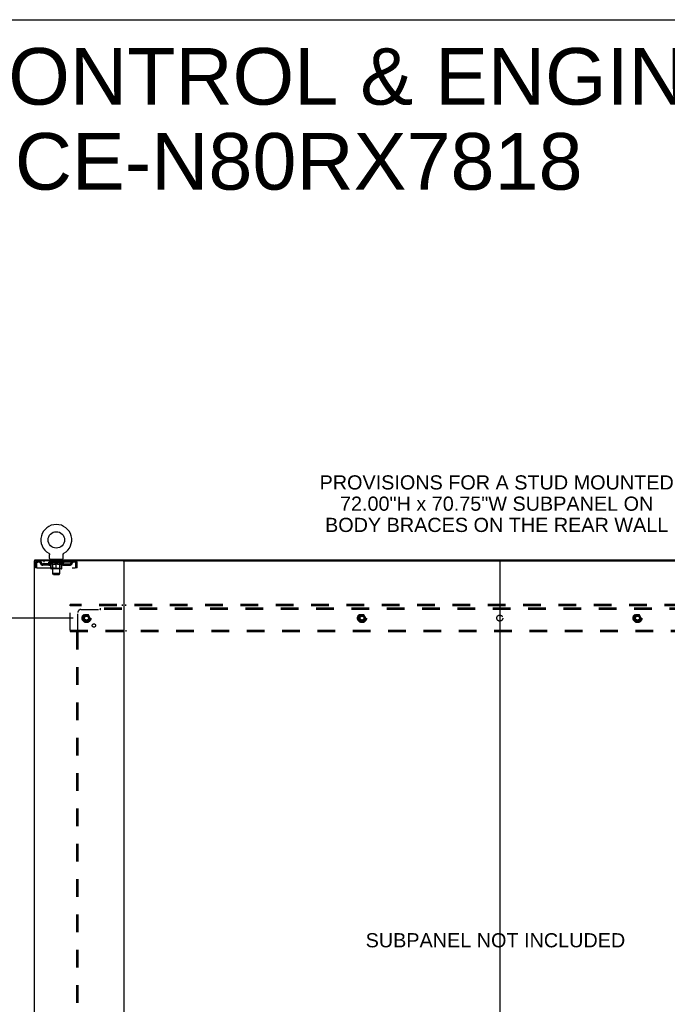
# Model space of a CAD drawing. Header units: inches. Extents: x 0 to 268, y 0 to 174.
# Tile 76 of 77: x 185 to 239, y 91 to 174. Entities that reach past the tile are written whole.
import ezdxf

# ---------------------------------------------------------------- set-up
doc = ezdxf.new("R2010")
doc.units = ezdxf.units.IN
doc.header["$LTSCALE"] = 14.749625
doc.header["$MEASUREMENT"] = 0
doc.linetypes.add('DOT', pattern=[0.2, 0.1, -0.1])
doc.linetypes.add('HIDDEN', pattern=[0.2, 0.1, -0.1])
doc.layers.get('0').update_dxf_attribs({"linetype": 'CONTINUOUS'})
for name, color, linetype in [('DEFAULT_2', 8, 'HIDDEN'), ('DIMENSIONS', 7, 'CONTINUOUS'), ('SUBPANEL', 7, 'CONTINUOUS')]:
    doc.layers.add(name, color=color, linetype=linetype)
doc.styles.get("Standard").update_dxf_attribs({"font": 'arial.ttf'})
doc.dimstyles.new('DIMSTYLE_1', dxfattribs={"dimtxt": 1.183125, "dimasz": 1.5775, "dimexe": 0.09, "dimexo": 0.07, "dimgap": 0.0375, "dimtad": 0, "dimtih": 1, "dimtoh": 1, "dimzin": 4, "dimdsep": 46, "dimtxsty": 'Standard', "dimblk": '_FILLED', "dimblk1": '_FILLED', "dimblk2": '_FILLED', "dimcen": 0.09, "dimadec": 3, "dimazin": 1, "dimtfac": 1, "dimtdec": 3, "dimtofl": 0, "dimtmove": 0, "dimatfit": 3, "dimldrblk": '_FILLED', "dimfxl": 0, "dimtolj": 1, "dimtzin": 4, "dimarcsym": 0})

# ---------------------------------------------------------------- blocks, each defined once
blk = doc.blocks.new('_FILLED')
at = {"color": 0, "linetype": 'ByBlock'}
blk.add_solid([(0, 0), (-1, 0.2), (-1, -0.2)], dxfattribs=at)
blk = doc.blocks.new('*D4')
at = {"layer": 'DIMENSIONS', "color": 2, "linetype": 'Continuous'}
for p, q in [((189.43, 123.532), (178.333, 123.532)), ((179.753, 123.532), (179.753, 91.993)), ((179.753, 53.282), (179.753, 89.627)), ((189.43, 53.282), (178.333, 53.282))]:
    blk.add_line(p, q, dxfattribs=at)
at = {"layer": 'DIMENSIONS', "color": 2, "linetype": 'Continuous', "xscale": 1.5775, "yscale": 1.5775, "zscale": 1.5775}
for p, rotation in [((179.753, 123.532), 90), ((179.753, 53.282), 270)]:
    blk.add_blockref('_FILLED', p, dxfattribs=dict(at, rotation=rotation))
at = {"layer": 'DIMENSIONS', "color": 2, "linetype": 'Continuous', "insert": (179.753, 91.402), "char_height": 1.1831, "width": 4.13434, "attachment_point": 2, "line_spacing_factor": 0.9}
blk.add_mtext('70.25', dxfattribs=at)

msp = doc.modelspace()

# ---------------------------------------------------------------- linework, layer by layer
at = {"color": 7, "linetype": 'Continuous'}
for p, q in [((0, 173.525), (268.175, 173.525)), ((186.212, 128.303), (186.212, 128.407)), ((187.379, 128.945), (187.378, 128.945)), ((187.378, 128.945), (187.383, 128.943)), ((187.381, 128.944), (187.38, 128.945)), ((187.383, 128.943), (187.387, 128.94)), ((187.387, 128.94), (187.391, 128.937)), ((187.391, 128.937), (187.395, 128.934)), ((187.395, 128.934), (187.399, 128.931)), ((187.399, 128.931), (187.403, 128.928)), ((187.403, 128.928), (187.407, 128.924)), ((187.407, 128.924), (187.41, 128.921)), ((187.41, 128.921), (187.414, 128.917)), ((187.414, 128.917), (187.417, 128.913)), ((187.417, 128.913), (187.421, 128.909)), ((187.42, 128.909), (187.424, 128.905)), ((187.423, 128.905), (187.426, 128.901)), ((187.426, 128.901), (187.429, 128.897)), ((187.429, 128.897), (187.432, 128.892)), ((187.432, 128.892), (187.434, 128.888)), ((187.434, 128.888), (187.437, 128.883)), ((187.437, 128.883), (187.439, 128.879)), ((187.439, 128.879), (187.441, 128.874)), ((187.441, 128.874), (187.443, 128.869)), ((187.443, 128.869), (187.444, 128.865)), ((187.444, 128.865), (187.446, 128.86)), ((187.446, 128.86), (187.447, 128.855)), ((187.447, 128.855), (187.448, 128.85)), ((187.448, 128.85), (187.449, 128.845)), ((187.449, 128.845), (187.45, 128.84)), ((187.45, 128.84), (187.45, 128.835)), ((187.451, 128.825), (187.451, 128.82)), ((187.451, 128.506), (187.451, 128.82)), ((187.514, 128.437), (187.514, 128.407)), ((188.514, 128.437), (187.514, 128.437)), ((188.514, 128.437), (188.514, 128.407)), ((188.576, 128.506), (188.576, 128.82)), ((188.577, 128.835), (188.578, 128.84)), ((188.577, 128.83), (188.577, 128.835)), ((188.578, 128.845), (188.579, 128.85)), ((188.578, 128.84), (188.578, 128.845)), ((188.579, 128.85), (188.58, 128.855)), ((188.58, 128.855), (188.582, 128.86)), ((188.582, 128.86), (188.583, 128.865)), ((188.583, 128.865), (188.585, 128.869)), ((188.585, 128.869), (188.587, 128.874)), ((188.587, 128.874), (188.589, 128.879)), ((188.589, 128.879), (188.591, 128.883)), ((188.591, 128.883), (188.593, 128.888)), ((188.593, 128.888), (188.596, 128.892)), ((188.596, 128.892), (188.598, 128.897)), ((188.598, 128.897), (188.601, 128.901)), ((188.601, 128.901), (188.604, 128.905)), ((188.604, 128.905), (188.607, 128.909)), ((188.607, 128.909), (188.61, 128.913)), ((188.61, 128.913), (188.614, 128.917)), ((188.614, 128.917), (188.617, 128.921)), ((188.617, 128.921), (188.621, 128.924)), ((188.621, 128.924), (188.624, 128.928)), ((188.624, 128.928), (188.628, 128.931)), ((188.628, 128.931), (188.632, 128.934)), ((188.632, 128.934), (188.636, 128.937)), ((188.636, 128.937), (188.64, 128.94)), ((188.64, 128.94), (188.645, 128.943)), ((188.64, 128.94), (188.642, 128.941)), ((188.645, 128.943), (188.649, 128.945)), ((188.648, 128.945), (188.646, 128.944)), ((188.649, 128.945), (188.649, 128.945)), ((193.601, 128.303), (256.469, 128.303)), ((225.035, 128.303), (225.035, 48.511))]:
    msp.add_line(p, q, dxfattribs=at)
at = {"color": 3, "linetype": 'Continuous'}
for p, q in [((186.212, 128.407), (263.858, 128.407)), ((186.16, 128.303), (186.16, 48.511)), ((193.601, 128.303), (186.16, 128.303)), ((193.66, 128.303), (193.66, 48.511))]:
    msp.add_line(p, q, dxfattribs=at)
at = {"color": 7, "linetype": 'Continuous'}
for points in [[(187.45, 128.835), (187.451, 128.83), (187.451, 128.825)], [(188.576, 128.82), (188.576, 128.825), (188.577, 128.83)], [(188.576, 128.82), (188.576, 128.825), (188.577, 128.83)]]:
    msp.add_lwpolyline(points, dxfattribs=at)
msp.add_circle((188.014, 130.065), 0.688, dxfattribs=at)
for centre, radius, start, end in [((188.014, 130.065), 1.288, 299.50527, 240.49473), ((187.52, 128.506), 0.069, 180, 265), ((188.507, 128.506), 0.069, 275, 360)]:
    msp.add_arc(centre, radius, start, end, dxfattribs=at)
at = {"layer": 'DEFAULT_2', "color": 8, "linetype": 'HIDDEN'}
for p, q in [((187.378, 128.945), (187.378, 128.945)), ((187.386, 128.941), (187.387, 128.94)), ((187.611, 128.437), (187.611, 128.407)), ((187.649, 128.347), (187.649, 128.427)), ((187.719, 128.337), (187.659, 128.337)), ((187.714, 127.256), (187.714, 128.327)), ((188.369, 128.337), (188.309, 128.337)), ((188.314, 127.256), (188.314, 128.327)), ((188.379, 128.347), (188.379, 128.427)), ((188.417, 128.437), (188.417, 128.407)), ((186.264, 128.136), (186.264, 127.741)), ((186.264, 128.136), (186.368, 128.136)), ((186.368, 127.741), (186.264, 127.741)), ((186.368, 128.136), (186.368, 127.741)), ((186.398, 127.741), (186.398, 128.136)), ((186.398, 127.741), (189.63, 127.741)), ((186.431, 128.303), (186.431, 128.199)), ((189.597, 128.199), (186.431, 128.199)), ((186.899, 127.948), (186.899, 128.052)), ((187.382, 128.052), (186.899, 128.052)), ((187.382, 127.948), (186.899, 127.948)), ((186.982, 128.303), (186.982, 128.199)), ((187.149, 127.948), (187.149, 128.052)), ((187.38, 128.152), (187.38, 128.199)), ((187.54, 128.041), (187.38, 128.152)), ((188.647, 128.152), (187.38, 128.152)), ((187.39, 128.193), (187.39, 128.199)), ((187.399, 128.189), (187.399, 128.193)), ((187.399, 128.189), (188.629, 128.189)), ((187.408, 128.189), (187.408, 128.193)), ((187.409, 128.189), (187.409, 128.193)), ((187.419, 128.193), (187.419, 128.199)), ((187.435, 128.189), (187.435, 128.193)), ((187.437, 128.189), (187.437, 128.193)), ((187.465, 128.193), (187.465, 128.199)), ((187.48, 128.189), (187.48, 128.193)), ((187.482, 128.189), (187.482, 128.193)), ((187.687, 128.192), (187.485, 128.192)), ((187.529, 128.193), (187.529, 128.199)), ((187.53, 128.189), (187.53, 128.192)), ((187.531, 128.189), (187.531, 128.192)), ((187.534, 128.189), (187.534, 128.192)), ((187.54, 128.041), (187.55, 128.041)), ((187.541, 128.189), (187.541, 128.193)), ((187.541, 128.189), (187.541, 128.192)), ((187.544, 128.189), (187.544, 128.193)), ((187.548, 128.189), (187.548, 128.193)), ((187.55, 127.678), (187.55, 128.084)), ((187.552, 128.189), (187.552, 128.192)), ((187.566, 128.189), (187.566, 128.192)), ((187.576, 128.199), (187.576, 128.303)), ((187.584, 128.189), (187.584, 128.192)), ((187.585, 128.189), (187.585, 128.195)), ((188.44, 127.641), (187.587, 127.641)), ((187.605, 128.189), (187.605, 128.192)), ((187.607, 128.193), (187.607, 128.199)), ((187.616, 128.189), (187.616, 128.193)), ((187.62, 128.189), (187.62, 128.193)), ((187.63, 128.189), (187.63, 128.192)), ((187.641, 128.189), (187.641, 128.196)), ((187.657, 128.189), (187.657, 128.192)), ((187.66, 128.189), (187.66, 128.192)), ((187.701, 127.681), (187.661, 127.641)), ((187.687, 128.189), (187.687, 128.192)), ((187.754, 128.192), (187.692, 128.192)), ((187.693, 128.041), (187.872, 128.041)), ((187.697, 128.193), (187.697, 128.199)), ((187.701, 127.681), (187.701, 128.149)), ((188.326, 127.681), (187.701, 127.681)), ((187.704, 128.189), (187.704, 128.193)), ((187.709, 128.189), (187.709, 128.193)), ((187.715, 128.189), (187.715, 128.198)), ((187.719, 128.189), (187.719, 128.192)), ((187.73, 128.189), (187.73, 128.192)), ((187.754, 128.189), (187.754, 128.192)), ((187.829, 128.192), (187.77, 128.192)), ((187.79, 128.189), (187.79, 128.192)), ((187.797, 128.193), (187.797, 128.199)), ((187.801, 128.189), (187.801, 128.193)), ((187.803, 128.189), (187.803, 128.198)), ((187.806, 128.189), (187.806, 128.193)), ((187.813, 128.189), (187.813, 128.193)), ((187.829, 128.189), (187.829, 128.192)), ((187.909, 128.192), (187.855, 128.192)), ((187.868, 128.189), (187.868, 128.192)), ((187.899, 128.192), (187.977, 128.197)), ((187.904, 128.193), (187.904, 128.199)), ((187.904, 128.193), (187.904, 128.199)), ((187.904, 128.199), (187.904, 128.199)), ((187.904, 128.189), (187.904, 128.193)), ((187.908, 128.189), (187.908, 128.193)), ((187.909, 128.189), (187.909, 128.192)), ((187.91, 128.189), (187.91, 128.193)), ((187.945, 128.192), (188.009, 128.192)), ((187.95, 128.189), (187.95, 128.192)), ((187.956, 128.192), (187.956, 128.196)), ((187.977, 128.192), (187.977, 128.197)), ((187.993, 128.189), (187.993, 128.192)), ((188.011, 128.193), (188.011, 128.193)), ((188.011, 128.189), (188.011, 128.193)), ((188.011, 128.189), (188.011, 128.193)), ((188.014, 128.193), (188.014, 128.199)), ((188.014, 128.199), (188.128, 128.192)), ((188.014, 127.641), (188.014, 128.085)), ((188.016, 128.189), (188.016, 128.193)), ((188.016, 128.189), (188.016, 128.193)), ((188.016, 128.193), (188.016, 128.193)), ((188.035, 128.189), (188.035, 128.192)), ((188.035, 128.192), (188.083, 128.192)), ((188.077, 128.189), (188.077, 128.192)), ((188.118, 128.189), (188.118, 128.193)), ((188.118, 128.189), (188.118, 128.192)), ((188.118, 128.192), (188.173, 128.192)), ((188.119, 128.189), (188.119, 128.193)), ((188.123, 128.193), (188.123, 128.199)), ((188.123, 128.199), (188.124, 128.199)), ((188.123, 128.189), (188.123, 128.193)), ((188.124, 128.193), (188.124, 128.199)), ((188.155, 128.041), (188.335, 128.041)), ((188.16, 128.189), (188.16, 128.192)), ((188.199, 128.189), (188.199, 128.192)), ((188.199, 128.192), (188.258, 128.192)), ((188.214, 128.189), (188.214, 128.193)), ((188.222, 128.189), (188.222, 128.193)), ((188.224, 128.189), (188.224, 128.198)), ((188.227, 128.189), (188.227, 128.193)), ((188.23, 128.193), (188.23, 128.199)), ((188.238, 128.189), (188.238, 128.192)), ((188.274, 128.189), (188.274, 128.192)), ((188.274, 128.192), (188.336, 128.192)), ((188.298, 128.189), (188.298, 128.192)), ((188.309, 128.189), (188.309, 128.192)), ((188.313, 128.189), (188.313, 128.198)), ((188.319, 128.189), (188.319, 128.193)), ((188.324, 128.189), (188.324, 128.193)), ((188.326, 127.681), (188.326, 128.149)), ((188.326, 127.681), (188.366, 127.641)), ((188.33, 128.193), (188.33, 128.199)), ((188.341, 128.189), (188.341, 128.192)), ((188.341, 128.192), (188.542, 128.192)), ((188.368, 128.189), (188.368, 128.192)), ((188.371, 128.189), (188.371, 128.192)), ((188.386, 128.189), (188.386, 128.196)), ((188.398, 128.189), (188.398, 128.192)), ((188.407, 128.189), (188.407, 128.193)), ((188.411, 128.189), (188.411, 128.193)), ((188.421, 128.193), (188.421, 128.199)), ((188.422, 128.189), (188.422, 128.192)), ((188.443, 128.189), (188.443, 128.195)), ((188.443, 128.189), (188.443, 128.192)), ((188.451, 128.199), (188.451, 128.303)), ((188.461, 128.189), (188.461, 128.192)), ((188.475, 128.189), (188.475, 128.192)), ((188.477, 127.678), (188.477, 128.084)), ((188.477, 128.041), (188.488, 128.041)), ((188.48, 128.189), (188.48, 128.193)), ((188.483, 128.189), (188.483, 128.193)), ((188.487, 128.189), (188.487, 128.193)), ((188.487, 128.189), (188.487, 128.192)), ((188.488, 128.041), (188.647, 128.152)), ((188.494, 128.189), (188.494, 128.192)), ((188.497, 128.189), (188.497, 128.192)), ((188.497, 128.189), (188.497, 128.192)), ((188.499, 128.193), (188.499, 128.199)), ((188.545, 128.189), (188.545, 128.193)), ((188.548, 128.189), (188.548, 128.193)), ((188.562, 128.193), (188.562, 128.199)), ((188.591, 128.189), (188.591, 128.193)), ((188.593, 128.189), (188.593, 128.193)), ((188.609, 128.193), (188.609, 128.199)), ((188.619, 128.189), (188.619, 128.193)), ((188.62, 128.189), (188.62, 128.193)), ((188.629, 128.189), (188.629, 128.193)), ((188.637, 128.193), (188.637, 128.199)), ((188.645, 128.052), (189.128, 128.052)), ((188.645, 127.948), (189.128, 127.948)), ((188.647, 128.152), (188.647, 128.199)), ((188.878, 127.948), (188.878, 128.052)), ((189.045, 128.303), (189.045, 128.199)), ((189.128, 127.948), (189.128, 128.052)), ((189.597, 128.303), (189.597, 128.199)), ((189.599, 128.302), (189.597, 128.303)), ((189.63, 128.136), (189.63, 127.741)), ((189.66, 127.741), (189.66, 128.136)), ((189.764, 128.136), (189.66, 128.136)), ((189.764, 127.741), (189.66, 127.741)), ((189.764, 127.741), (189.764, 128.136)), ((187.783, 127.187), (187.714, 127.256)), ((188.314, 127.256), (187.714, 127.256)), ((187.783, 127.187), (188.245, 127.187)), ((188.245, 127.187), (188.314, 127.256)), ((189.16, 124.553), (189.16, 124.657)), ((260.91, 124.657), (189.16, 124.657)), ((189.16, 122.511), (189.16, 124.553)), ((260.91, 124.553), (189.16, 124.553)), ((193.51, 124.657), (193.51, 124.553)), ((193.81, 124.553), (193.81, 124.657)), ((224.885, 124.657), (224.885, 124.553)), ((225.185, 124.553), (225.185, 124.657)), ((190.372, 123.805), (190.217, 123.537)), ((190.217, 123.527), (190.372, 123.26)), ((190.689, 123.81), (190.38, 123.81)), ((190.852, 123.537), (190.698, 123.805)), ((190.698, 123.26), (190.852, 123.527)), ((213.372, 123.805), (213.217, 123.537)), ((213.217, 123.527), (213.372, 123.26)), ((213.689, 123.81), (213.38, 123.81)), ((213.852, 123.537), (213.698, 123.805)), ((213.698, 123.26), (213.852, 123.527)), ((236.372, 123.805), (236.217, 123.537)), ((236.217, 123.527), (236.372, 123.26)), ((236.689, 123.81), (236.38, 123.81)), ((236.852, 123.537), (236.698, 123.805)), ((236.698, 123.26), (236.852, 123.527)), ((190.689, 123.255), (190.38, 123.255)), ((213.689, 123.255), (213.38, 123.255)), ((236.689, 123.255), (236.38, 123.255)), ((189.16, 122.511), (189.16, 122.407)), ((189.16, 122.511), (260.91, 122.511)), ((189.16, 122.407), (260.91, 122.407)), ((193.51, 122.511), (193.51, 122.407)), ((193.81, 122.511), (193.81, 122.407)), ((224.885, 122.511), (224.885, 122.407)), ((225.185, 122.511), (225.185, 122.407))]:
    msp.add_line(p, q, dxfattribs=at)
for points in [[(186.431, 128.303), (186.428, 128.302), (186.426, 128.299), (186.424, 128.294), (186.421, 128.287), (186.419, 128.278), (186.417, 128.267), (186.414, 128.254), (186.412, 128.24), (186.41, 128.225), (186.407, 128.209), (186.405, 128.191), (186.402, 128.173), (186.4, 128.155), (186.398, 128.136)], [(186.431, 128.199), (186.428, 128.199), (186.426, 128.198), (186.424, 128.196), (186.421, 128.193), (186.419, 128.19), (186.417, 128.185), (186.414, 128.181), (186.412, 128.175), (186.41, 128.17), (186.407, 128.163), (186.405, 128.157), (186.402, 128.15), (186.4, 128.143), (186.398, 128.136)], [(187.7, 128.041), (187.675, 128.045), (187.651, 128.051), (187.626, 128.058), (187.601, 128.066), (187.576, 128.074), (187.55, 128.084)], [(187.55, 128.083), (187.575, 128.074), (187.599, 128.065), (187.623, 128.058), (187.646, 128.051), (187.669, 128.046), (187.693, 128.041)], [(188.014, 128.085), (187.988, 128.075), (187.962, 128.066), (187.937, 128.058), (187.912, 128.051), (187.887, 128.045), (187.863, 128.041)], [(187.872, 128.041), (187.896, 128.046), (187.919, 128.051), (187.942, 128.058), (187.966, 128.065), (187.99, 128.074), (188.014, 128.083)], [(188.165, 128.041), (188.14, 128.045), (188.115, 128.051), (188.09, 128.058), (188.065, 128.066), (188.039, 128.075), (188.014, 128.085)], [(188.014, 128.083), (188.038, 128.073), (188.062, 128.065), (188.085, 128.058), (188.109, 128.051), (188.132, 128.045), (188.155, 128.041)], [(188.477, 128.084), (188.451, 128.074), (188.426, 128.065), (188.401, 128.058), (188.376, 128.051), (188.352, 128.045), (188.327, 128.041)], [(188.335, 128.041), (188.358, 128.046), (188.382, 128.051), (188.405, 128.058), (188.429, 128.065), (188.453, 128.074), (188.477, 128.083)], [(189.606, 128.193), (189.604, 128.196), (189.601, 128.198), (189.599, 128.199), (189.597, 128.199)], [(189.599, 128.302), (189.601, 128.299), (189.604, 128.294), (189.606, 128.287), (189.609, 128.278), (189.611, 128.267), (189.613, 128.254), (189.616, 128.24), (189.618, 128.225), (189.62, 128.209), (189.623, 128.191), (189.625, 128.173), (189.627, 128.155), (189.63, 128.136)], [(189.606, 128.193), (189.609, 128.19), (189.611, 128.185), (189.613, 128.181), (189.616, 128.175), (189.618, 128.17), (189.62, 128.163), (189.623, 128.157), (189.625, 128.15), (189.627, 128.143), (189.63, 128.136)]]:
    msp.add_lwpolyline(points, dxfattribs=at)
for centre, radius in [((190.535, 123.532), 0.372), ((190.535, 123.532), 0.356), ((190.535, 123.532), 0.312), ((190.535, 123.532), 0.204), ((190.535, 123.532), 0.188), ((190.535, 123.532), 0.183), ((190.535, 123.532), 0.165), ((213.535, 123.532), 0.372), ((213.535, 123.532), 0.356), ((213.535, 123.532), 0.312), ((213.535, 123.532), 0.204), ((213.535, 123.532), 0.188), ((213.535, 123.532), 0.183), ((213.535, 123.532), 0.165), ((236.535, 123.532), 0.372), ((236.535, 123.532), 0.356), ((236.535, 123.532), 0.312), ((236.535, 123.532), 0.204), ((236.535, 123.532), 0.188), ((236.535, 123.532), 0.183), ((236.535, 123.532), 0.165)]:
    msp.add_circle(centre, radius, dxfattribs=at)
at = {"layer": 'DEFAULT_2', "color": 8, "linetype": 'DOT'}
for centre in [(190.535, 123.532), (213.535, 123.532), (236.535, 123.532)]:
    msp.add_circle(centre, 0.17, dxfattribs=at)
at = {"layer": 'DEFAULT_2', "color": 8, "linetype": 'HIDDEN'}
for centre, radius, start, end in [((187.52, 128.506), 0.069, 265, 270), ((187.639, 128.427), 0.01, 0, 90), ((187.659, 128.347), 0.01, 180, 270), ((187.704, 128.327), 0.01, 0, 90), ((188.324, 128.327), 0.01, 90, 180), ((188.369, 128.347), 0.01, 270, 360), ((188.389, 128.427), 0.01, 90, 180), ((188.507, 128.506), 0.069, 270, 275), ((186.431, 128.136), 0.167, 90, 180), ((186.431, 128.136), 0.063, 90, 180), ((186.61, 128.136), 0.167, 8.07163, 90), ((186.611, 128.137), 0.0625, 7.98631, 90), ((186.899, 128.177), 0.229, 187.98631, 270), ((186.899, 128.177), 0.125, 188.07163, 270), ((187.382, 128.177), 0.125, 270, 351.92837), ((187.382, 128.177), 0.229, 270, 352.01369), ((187.671, 128.136), 0.167, 90, 171.92837), ((187.587, 127.678), 0.0371, 180, 270), ((187.671, 128.137), 0.0625, 90, 172.01369), ((187.661, 128.149), 0.0398, 0, 90), ((188.366, 128.149), 0.0398, 90, 180), ((188.356, 128.136), 0.167, 8.07163, 90), ((188.357, 128.137), 0.0625, 7.98631, 90), ((188.645, 128.177), 0.229, 187.98631, 270), ((188.44, 127.678), 0.0371, 270, 360), ((188.645, 128.177), 0.125, 188.07163, 270), ((189.128, 128.177), 0.125, 270, 351.92837), ((189.128, 128.177), 0.229, 270, 352.01369), ((189.417, 128.136), 0.167, 90, 171.92837), ((189.417, 128.137), 0.0625, 90, 172.01369), ((189.597, 128.136), 0.167, 0, 90), ((189.597, 128.136), 0.063, 0, 90), ((190.226, 123.532), 0.01, 150.01268, 209.98829), ((190.38, 123.8), 0.01, 90.01235, 149.98915), ((190.689, 123.8), 0.01, 30.01204, 89.98872), ((190.844, 123.532), 0.01, 330.01268, 29.98829), ((213.226, 123.532), 0.01, 150.01268, 209.98829), ((213.38, 123.8), 0.01, 90.01235, 149.98915), ((213.689, 123.8), 0.01, 30.01204, 89.98872), ((213.844, 123.532), 0.01, 330.01268, 29.98829), ((236.226, 123.532), 0.01, 150.01268, 209.98829), ((236.38, 123.8), 0.01, 90.01235, 149.98915), ((236.689, 123.8), 0.01, 30.01204, 89.98872), ((236.844, 123.532), 0.01, 330.01268, 29.98829), ((190.38, 123.265), 0.01, 210.01204, 269.98872), ((190.689, 123.265), 0.01, 270.01235, 329.98915), ((213.38, 123.265), 0.01, 210.01204, 269.98872), ((213.689, 123.265), 0.01, 270.01235, 329.98915), ((236.38, 123.265), 0.01, 210.01204, 269.98872), ((236.689, 123.265), 0.01, 270.01235, 329.98915)]:
    msp.add_arc(centre, radius, start, end, dxfattribs=at)
for centre, major_axis, ratio, start_param, end_param in [((188.014, 128.199), (0.633, 0.007), 0.05963, 2.96643, 3.140963), ((187.361, 128.187), (0.198, 0), 0.060556, 0.430652, 1.470503), ((188.014, 128.199), (0.633, 0), 0.060556, -3.141593, -2.96706), ((187.361, 128.181), (0.198, 0.002), 0.05963, 1.376596, 1.469874), ((188.014, 128.199), (0.633, 0.013), 0.05688, 2.791345, 2.965878), ((187.336, 128.187), (0.198, 0.002), 0.05963, 0.25549, 1.295341), ((187.405, 128.187), (0.198, -0.002), 0.05963, 0.605815, 1.645666), ((188.014, 128.199), (0.633, -0.007), 0.05963, -2.96643, -2.791898), ((187.405, 128.181), (0.198, 0), 0.060556, 1.551758, 1.645036), ((187.336, 128.181), (0.198, 0.004), 0.05688, 1.20151, 1.294789), ((187.406, 128.183), (0.164, 0.002), 0.05963, 1.065228, 1.614276), ((187.386, 128.183), (0.164, 0.003), 0.05688, 0.890143, 1.43919), ((187.444, 128.183), (0.164, 0), 0.060556, 1.240391, 1.789438), ((188.014, 128.199), (0.633, 0.019), 0.052395, 2.616403, 2.790936), ((187.333, 128.187), (0.198, 0.004), 0.05688, 0.080405, 1.120256), ((187.467, 128.187), (0.198, -0.004), 0.05688, 0.7809, 1.820751), ((188.014, 128.199), (0.633, -0.013), 0.05688, -2.791345, -2.616812), ((187.467, 128.181), (0.198, -0.002), 0.05963, 1.72692, 1.820198), ((187.333, 128.181), (0.198, 0.006), 0.052395, 1.026568, 1.119847), ((187.386, 128.183), (0.164, 0.005), 0.052395, 0.715201, 1.264248), ((187.5, 128.183), (0.164, -0.002), 0.05963, 1.415553, 1.9646), ((188.014, 128.199), (0.633, 0.025), 0.046319, 2.441654, 2.616187), ((187.547, 128.187), (0.198, -0.006), 0.052395, 0.955842, 1.995693), ((188.014, 128.199), (0.633, -0.019), 0.052395, -2.616403, -2.44187), ((187.35, 128.187), (0.198, 0.006), 0.052395, -0.094537, 0.945314), ((187.547, 128.181), (0.198, -0.004), 0.05688, 1.902006, 1.995284), ((187.35, 128.181), (0.198, 0.008), 0.046319, 0.851819, 0.945098), ((187.404, 128.183), (0.164, 0.006), 0.046319, 0.540452, 1.089499), ((187.571, 128.183), (0.164, -0.003), 0.05688, 1.590638, 2.139686), ((188.014, 128.199), (0.633, 0.029), 0.038841, 2.267123, 2.441656), ((187.64, 128.187), (0.198, -0.008), 0.046319, 1.130591, 2.170442), ((187.387, 128.187), (0.198, 0.008), 0.046319, -0.269286, 0.770565), ((188.014, 128.199), (0.633, -0.025), 0.046319, -2.441654, -2.267121), ((187.64, 128.181), (0.198, -0.006), 0.052395, 2.076947, 2.170226), ((187.387, 128.181), (0.198, 0.009), 0.038841, 0.677289, 0.770567), ((187.441, 128.183), (0.164, 0.008), 0.038841, 0.365921, 0.914969), ((187.655, 128.183), (0.164, -0.005), 0.052395, 1.76558, 2.314627), ((188.014, 128.199), (0.633, 0.033), 0.030195, 2.09281, 2.267343), ((187.745, 128.187), (0.198, -0.009), 0.038841, 1.305122, 2.344973), ((187.443, 128.187), (0.198, 0.009), 0.038841, -0.443817, 0.596034), ((188.014, 128.199), (0.633, -0.029), 0.038841, -2.267123, -2.092591), ((187.745, 128.181), (0.198, -0.008), 0.046319, 2.251696, 2.344975), ((187.443, 128.181), (0.198, 0.01), 0.030195, 0.502975, 0.596254), ((187.495, 128.183), (0.164, 0.009), 0.030195, 0.191608, 0.740655), ((187.751, 128.183), (0.164, -0.006), 0.046319, 1.940329, 2.489376), ((187.516, 128.187), (0.198, 0.01), 0.030195, -0.61813, 0.421721), ((188.014, 128.199), (0.633, 0.036), 0.020645, 1.918687, 2.09322), ((187.858, 128.187), (0.198, -0.01), 0.030195, 1.479435, 2.519286), ((188.014, 128.199), (0.633, -0.033), 0.030195, -2.09281, -1.918277), ((187.858, 128.181), (0.198, -0.009), 0.038841, 2.426227, 2.519505), ((187.516, 128.181), (0.198, 0.011), 0.020645, 0.328852, 0.422131), ((187.565, 128.183), (0.164, 0.009), 0.020645, 0.017485, 0.566532), ((187.854, 128.183), (0.164, -0.008), 0.038841, 2.11486, 2.663907), ((187.605, 128.187), (0.198, 0.011), 0.020645, -0.792253, 0.247598), ((188.014, 128.199), (0.633, 0.038), 0.010478, 1.744704, 1.919237), ((187.976, 128.187), (0.198, -0.011), 0.020645, 1.653558, 2.693409), ((188.014, 128.199), (0.633, -0.036), 0.020645, -1.918687, -1.744154), ((187.976, 128.181), (0.198, -0.01), 0.030195, 2.60054, 2.693819), ((187.605, 128.181), (0.198, 0.012), 0.010478, 0.154869, 0.248148), ((187.649, 128.183), (0.164, 0.01), 0.010478, 6.126688, 6.675735), ((187.963, 128.183), (0.164, -0.009), 0.030195, 2.289173, 2.83822), ((187.706, 128.187), (0.198, 0.012), 0.010478, -0.966236, -0.000846), ((188.094, 128.187), (0.198, -0.012), 0.010478, 1.827541, 2.867392), ((188.014, 128.199), (0.633, -0.038), 0.010478, -1.744704, -1.570171), ((188.094, 128.181), (0.198, -0.011), 0.020645, 2.774664, 2.867942), ((188.072, 128.183), (0.164, -0.009), 0.020645, 2.463296, 3.012344), ((187.933, 128.187), (0.198, 0.012), 0.010478, 0.274201, 1.314052), ((187.847, 128.183), (0.164, 0.01), 0.010478, -0.000298, 0.504314), ((187.817, 128.181), (0.198, 0.012), 0.010478, 0.192946, 0.399283), ((188.014, 128.199), (0.633, 0.038), 0.010478, -1.578586, -1.396888), ((188.211, 128.181), (0.198, -0.012), 0.010478, 2.948646, 3.041925), ((188.181, 128.183), (0.164, -0.01), 0.010478, 2.637279, 3.142076), ((188.052, 128.187), (0.198, 0.011), 0.020645, 0.448184, 1.488034), ((187.955, 128.183), (0.164, 0.009), 0.020645, 0.129249, 0.678296), ((187.933, 128.181), (0.198, 0.011), 0.020645, 0.273651, 0.366929), ((188.321, 128.187), (0.198, -0.012), 0.010478, -3.140747, -2.175357), ((188.014, 128.199), (0.633, 0.036), 0.020645, -1.397439, -1.222906), ((188.014, 128.199), (0.633, -0.038), 0.010478, 1.222355, 1.396888), ((188.17, 128.187), (0.198, 0.01), 0.030195, 0.622307, 1.662158), ((188.065, 128.183), (0.164, 0.009), 0.030195, 0.303372, 0.852419), ((188.378, 128.183), (0.164, -0.01), 0.010478, 2.749043, 3.29809), ((188.422, 128.187), (0.198, -0.011), 0.020645, 2.893995, 3.933846), ((188.052, 128.181), (0.198, 0.01), 0.030195, 0.447774, 0.541052), ((188.422, 128.181), (0.198, -0.012), 0.010478, 2.893445, 2.986723), ((188.014, 128.199), (0.633, 0.033), 0.030195, -1.223315, -1.048783), ((188.014, 128.199), (0.633, -0.036), 0.020645, 1.048373, 1.222906), ((188.283, 128.187), (0.198, 0.009), 0.038841, 0.79662, 1.836471), ((188.173, 128.183), (0.164, 0.008), 0.038841, 0.477686, 1.026733), ((188.462, 128.183), (0.164, -0.009), 0.020645, 2.57506, 3.124108), ((188.511, 128.187), (0.198, -0.01), 0.030195, 2.719872, 3.759723), ((188.387, 128.187), (0.198, 0.008), 0.046319, 0.971151, 2.011002), ((188.17, 128.181), (0.198, 0.009), 0.038841, 0.622087, 0.715366), ((188.511, 128.181), (0.198, -0.011), 0.020645, 2.719462, 2.812741), ((188.014, 128.199), (0.633, 0.029), 0.038841, -1.049002, -0.874469), ((188.014, 128.199), (0.633, -0.033), 0.030195, 0.87425, 1.048783), ((188.277, 128.183), (0.164, 0.006), 0.046319, 0.652216, 1.201263), ((188.481, 128.187), (0.198, 0.006), 0.052395, 1.1459, 2.185751), ((188.532, 128.183), (0.164, -0.009), 0.030195, 2.400937, 2.949985), ((188.585, 128.187), (0.198, -0.009), 0.038841, 2.545558, 3.585409), ((188.372, 128.183), (0.164, 0.005), 0.052395, 0.826965, 1.376012), ((188.283, 128.181), (0.198, 0.008), 0.046319, 0.796618, 0.889896), ((188.585, 128.181), (0.198, -0.01), 0.030195, 2.545339, 2.638617), ((188.56, 128.187), (0.198, 0.004), 0.05688, 1.320842, 2.360692), ((188.014, 128.199), (0.633, 0.025), 0.046319, -0.874471, -0.699939), ((188.014, 128.199), (0.633, -0.029), 0.038841, 0.699936, 0.874469), ((188.641, 128.187), (0.198, -0.008), 0.046319, 2.371028, 3.410879), ((188.587, 128.183), (0.164, -0.008), 0.038841, 2.226624, 2.775671), ((188.623, 128.187), (0.198, 0.002), 0.05963, 1.495927, 2.535778), ((188.457, 128.183), (0.164, 0.003), 0.05688, 1.001907, 1.550954), ((188.678, 128.187), (0.198, -0.006), 0.052395, 2.196279, 3.23613), ((188.387, 128.181), (0.198, 0.006), 0.052395, 0.971367, 1.064645), ((188.623, 128.183), (0.164, -0.006), 0.046319, 2.052093, 2.601141), ((188.667, 128.187), (0.198, 0), 0.060556, 1.671089, 2.71094), ((188.641, 128.181), (0.198, -0.009), 0.038841, 2.371026, 2.464304), ((188.695, 128.187), (0.198, -0.004), 0.05688, 2.021337, 3.061188), ((188.014, 128.199), (0.633, 0.019), 0.052395, -0.699723, -0.52519), ((188.014, 128.199), (0.633, -0.025), 0.046319, 0.525406, 0.699939), ((188.691, 128.187), (0.198, -0.002), 0.05963, 1.846251, 2.886102), ((188.528, 128.183), (0.164, 0.002), 0.05963, 1.176993, 1.72604), ((188.642, 128.183), (0.164, -0.005), 0.052395, 1.877344, 2.426392), ((188.583, 128.183), (0.164, 0), 0.060556, 1.352155, 1.901202), ((188.641, 128.183), (0.164, -0.003), 0.05688, 1.702402, 2.25145), ((188.621, 128.183), (0.164, -0.002), 0.05963, 1.527317, 2.076364), ((188.481, 128.181), (0.198, 0.004), 0.05688, 1.146309, 1.239587), ((188.678, 128.181), (0.198, -0.008), 0.046319, 2.196495, 2.289773), ((188.014, 128.199), (0.633, 0.013), 0.05688, -0.524781, -0.350248), ((188.014, 128.199), (0.633, -0.019), 0.052395, 0.350657, 0.52519), ((188.56, 128.181), (0.198, 0.002), 0.05963, 1.321394, 1.414673), ((188.695, 128.181), (0.198, -0.006), 0.052395, 2.021746, 2.115024), ((188.014, 128.199), (0.633, 0.007), 0.05963, -0.349695, -0.175162), ((188.014, 128.199), (0.633, -0.013), 0.05688, 0.175715, 0.350248), ((188.623, 128.181), (0.198, 0), 0.060556, 1.496556, 1.589835), ((188.691, 128.181), (0.198, -0.004), 0.05688, 1.846804, 1.940083), ((188.667, 128.181), (0.198, -0.002), 0.05963, 1.671719, 1.764997), ((188.014, 128.199), (0.633, 0), 0.060556, -0.174533, 0), ((188.014, 128.199), (0.633, -0.007), 0.05963, 0.000629, 0.175162)]:
    msp.add_ellipse(centre, major_axis=major_axis, ratio=ratio, start_param=start_param, end_param=end_param, dxfattribs=at)
at = {"layer": 'SUBPANEL', "color": 8, "linetype": 'HIDDEN'}
for p, q in [((190.066, 124.251), (191.656, 124.251)), ((191.674, 124.27), (191.667, 124.262)), ((191.691, 124.21), (191.691, 124.376)), ((258.378, 124.376), (191.691, 124.376)), ((258.378, 124.251), (191.691, 124.251)), ((195.816, 124.251), (195.816, 124.376)), ((189.816, 122.411), (189.816, 124.001)), ((189.691, 122.376), (189.691, 54.438)), ((189.691, 122.376), (189.857, 122.376)), ((189.816, 122.376), (189.816, 54.438)), ((189.816, 118.251), (189.691, 118.251))]:
    msp.add_line(p, q, dxfattribs=at)
for points in [[(191.667, 124.262), (191.665, 124.26), (191.663, 124.258), (191.661, 124.256), (191.659, 124.254), (191.657, 124.253), (191.656, 124.251)], [(191.665, 124.237), (191.664, 124.24), (191.662, 124.242), (191.66, 124.245), (191.659, 124.247), (191.657, 124.249), (191.656, 124.251)], [(191.691, 124.21), (191.689, 124.211), (191.687, 124.212), (191.685, 124.213), (191.684, 124.214), (191.682, 124.215), (191.68, 124.216), (191.679, 124.218), (191.677, 124.22), (191.675, 124.221), (191.674, 124.223), (191.673, 124.225), (191.671, 124.228), (191.67, 124.23), (191.668, 124.232), (191.665, 124.237)], [(191.691, 124.289), (191.689, 124.287), (191.687, 124.285), (191.686, 124.282), (191.684, 124.28), (191.682, 124.278), (191.681, 124.276), (191.679, 124.275), (191.677, 124.273), (191.676, 124.271), (191.674, 124.27)], [(189.777, 122.376), (189.78, 122.378), (189.782, 122.379), (189.784, 122.381), (189.787, 122.383), (189.789, 122.385), (189.79, 122.386), (189.792, 122.388), (189.794, 122.39), (189.796, 122.391), (189.797, 122.393), (189.802, 122.398)], [(189.802, 122.398), (189.804, 122.4), (189.806, 122.402), (189.808, 122.404), (189.81, 122.406), (189.812, 122.408), (189.814, 122.41), (189.816, 122.411)], [(189.835, 122.399), (189.83, 122.402), (189.827, 122.403), (189.825, 122.405), (189.822, 122.406), (189.82, 122.408), (189.818, 122.41), (189.816, 122.411)], [(189.857, 122.376), (189.856, 122.378), (189.855, 122.38), (189.854, 122.382), (189.853, 122.383), (189.852, 122.385), (189.851, 122.387), (189.849, 122.388), (189.847, 122.39), (189.845, 122.391), (189.844, 122.393), (189.842, 122.394), (189.839, 122.396), (189.837, 122.397), (189.835, 122.399)]]:
    msp.add_lwpolyline(points, dxfattribs=at)
for centre, radius in [((190.535, 123.532), 0.25), ((213.535, 123.532), 0.25), ((225.035, 123.532), 0.25), ((236.535, 123.532), 0.25), ((191.153, 122.913), 0.141)]:
    msp.add_circle(centre, radius, dxfattribs=at)
msp.add_arc((190.066, 124.001), 0.25, 90, 180, dxfattribs=at)

# ---------------------------------------------------------------- texts
at = {"layer": 'DIMENSIONS', "color": 2, "linetype": 'Continuous', "attachment_point": 2, "line_spacing_factor": 0.9}
for s, insert, char_height, width in [('SAGINAW CONTROL & ENGINEERING\\PSCE-N80RX7818', (206.046, 171.158), 4.7325, 119.52641), ('PROVISIONS FOR A STUD MOUNTED\\P72.00"H x 70.75"W SUBPANEL ON\\PBODY BRACES ON THE REAR WALL', (224.775, 135.46), 1.18312, 29.50775), ('SUBPANEL NOT INCLUDED', (224.674, 97.211), 1.18312, 21.63491)]:
    msp.add_mtext(s, dxfattribs=dict(at, insert=insert, char_height=char_height, width=width))

# ---------------------------------------------------------------- dimensions: what is measured, and where the dimension line sits
at = {"layer": 'DIMENSIONS', "color": 2, "linetype": 'Continuous'}
dim = msp.add_linear_dim(base=(179.753, 123.532), p1=(189.5, 53.282), p2=(189.5, 123.532), angle=90, dimstyle='DIMSTYLE_1', dxfattribs=at)
dim.commit()
dim.dimension.update_dxf_attribs({"geometry": '*D4', "text_midpoint": (179.757, 90.804), "dimtype": 160})

doc.saveas('drawing.dxf')
